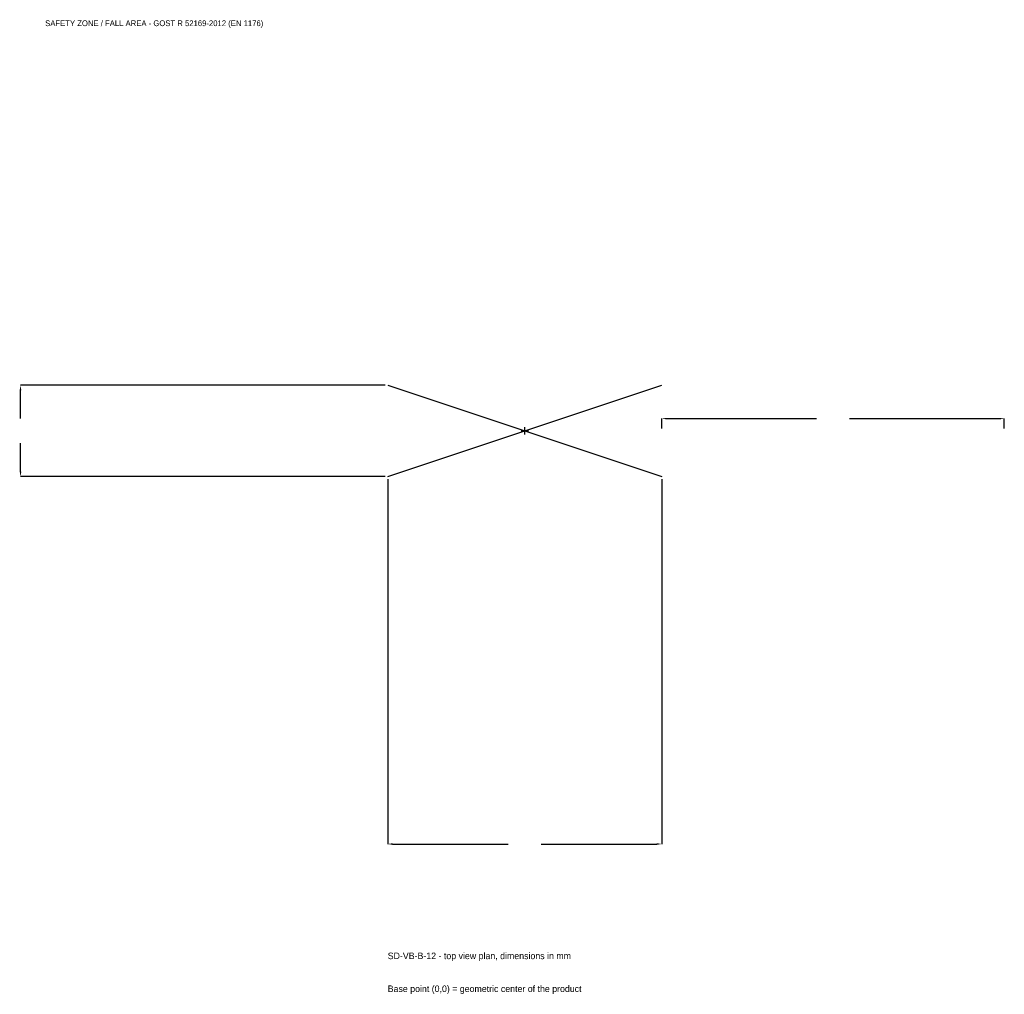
# Model space of a CAD drawing. Extents: x -2212 to 2100, y -2466 to 1800.
import ezdxf

# ---------------------------------------------------------------- set-up
doc = ezdxf.new("R2010")
doc.units = 0
for name, color, linetype in [('GP_MAF_zona_bezopasnosti', 1, 'Continuous'), ('ZSK_DANNYE', 3, 'Continuous'), ('ZSK_KONTUR', 7, 'Continuous'), ('ZSK_RAZMERY', 8, 'Continuous')]:
    doc.layers.add(name, color=color, linetype=linetype)
doc.dimstyles.new('ORION', dxfattribs={"dimtxt": 36, "dimasz": 21.6, "dimexe": 1.25, "dimexo": 10.8, "dimtad": 1, "dimcen": 2.5, "dimazin": 3, "dimtfac": 1, "dimtmove": 0, "dimatfit": 3})

# ---------------------------------------------------------------- blocks, each defined once
blk = doc.blocks.new('_CLOSEDFILLED')
at = {"color": 0, "linetype": 'BYBLOCK'}
blk.add_solid([(-1, 0.16), (0, 0), (-1, -0.16)], dxfattribs=at)
blk = doc.blocks.new('*D1')
for p, q in [((-600, -210.8), (-600, -1808)), ((600, -210.8), (600, -1808)), ((-578.4, -1808), (-72, -1808)), ((72, -1808), (578.4, -1808))]:
    blk.add_line(p, q)
at = {"layer": 'Defpoints'}
for p in [(-600, -200), (600, -200), (-600, -1808)]:
    blk.add_point(p, dxfattribs=at)
at = {"layer": 'ZSK_RAZMERY', "xscale": 21.599999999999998, "yscale": 21.599999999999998, "rotation": 180}
blk.add_blockref('_CLOSEDFILLED', (-600, -1808), dxfattribs=at)
at = {"layer": 'ZSK_RAZMERY', "xscale": 21.599999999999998, "yscale": 21.599999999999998}
blk.add_blockref('_CLOSEDFILLED', (600, -1808), dxfattribs=at)
blk = doc.blocks.new('*D2')
for p, q in [((-610.8, 200), (-2208, 200)), ((-2208, 54), (-2208, 178.4)), ((-2208, -178.4), (-2208, -54)), ((-610.8, -200), (-2208, -200))]:
    blk.add_line(p, q)
at = {"layer": 'Defpoints'}
for p in [(-600, 200), (-2208, -200), (-600, -200)]:
    blk.add_point(p, dxfattribs=at)
at = {"layer": 'ZSK_RAZMERY', "xscale": 21.599999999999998, "yscale": 21.599999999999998}
for p, rotation in [((-2208, 200), 90), ((-2208, -200), 270)]:
    blk.add_blockref('_CLOSEDFILLED', p, dxfattribs=dict(at, rotation=rotation))
blk = doc.blocks.new('*D3')
for p, q in [((600, 10.8), (600, 54)), ((621.6, 54), (1278, 54)), ((1422, 54), (2078.4, 54)), ((2100, 10.8), (2100, 54))]:
    blk.add_line(p, q)
at = {"layer": 'Defpoints'}
for p in [(600, 54), (600, 0), (2100, 0)]:
    blk.add_point(p, dxfattribs=at)
at = {"layer": 'ZSK_RAZMERY', "xscale": 21.599999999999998, "yscale": 21.599999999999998, "rotation": 180}
blk.add_blockref('_CLOSEDFILLED', (600, 54), dxfattribs=at)
at = {"layer": 'ZSK_RAZMERY', "xscale": 21.599999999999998, "yscale": 21.599999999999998}
blk.add_blockref('_CLOSEDFILLED', (2100, 54), dxfattribs=at)
blk = doc.blocks.new('B1')
at = {"layer": 'ZSK_KONTUR'}
for p, q in [((-600, -200), (600, 200)), ((-600, 200), (600, -200))]:
    blk.add_line(p, q, dxfattribs=at)
at = {"layer": 'ZSK_RAZMERY'}
for p, q in [((-16, 0), (16, 0)), ((0, -16), (0, 16))]:
    blk.add_line(p, q, dxfattribs=at)
at = {"layer": 'GP_MAF_zona_bezopasnosti', "color": 1}
blk.add_text('SAFETY ZONE / FALL AREA - GOST R 52169-2012 (EN 1176)', height=25.2, dxfattribs=at).set_placement((-2100, 1772))
at = {"layer": 'ZSK_RAZMERY'}
dim = blk.add_linear_dim(base=(-2208, -200), p1=(-600, -200), p2=(-600, 200), angle=90, dimstyle='ORION', dxfattribs=at)
dim.commit()
dim.dimension.update_dxf_attribs({"geometry": '*D2', "text_midpoint": (-2208, 0)})
for base, p1, p2, picture, middle in [((600, 54), (600, 0), (2100, 0), '*D3', (1350, 54)), ((-600, -1808), (-600, -200), (600, -200), '*D1', (0, -1808))]:
    dim = blk.add_linear_dim(base=base, p1=p1, p2=p2, dimstyle='ORION', dxfattribs=at)
    dim.commit()
    dim.dimension.update_dxf_attribs({"geometry": picture, "text_midpoint": middle})

msp = doc.modelspace()

# ---------------------------------------------------------------- block references
msp.add_blockref('B1', (0, 0))

# ---------------------------------------------------------------- texts
at = {"layer": 'ZSK_DANNYE', "color": 3}
msp.add_text('SD-VB-B-12 - top view plan, dimensions in mm', height=28.8, dxfattribs=at).set_placement((-600, -2312))
at = {"layer": 'ZSK_DANNYE', "color": 7}
msp.add_text('Base point (0,0) = geometric center of the product', height=28.8, dxfattribs=at).set_placement((-600, -2456))

doc.saveas('drawing.dxf')
